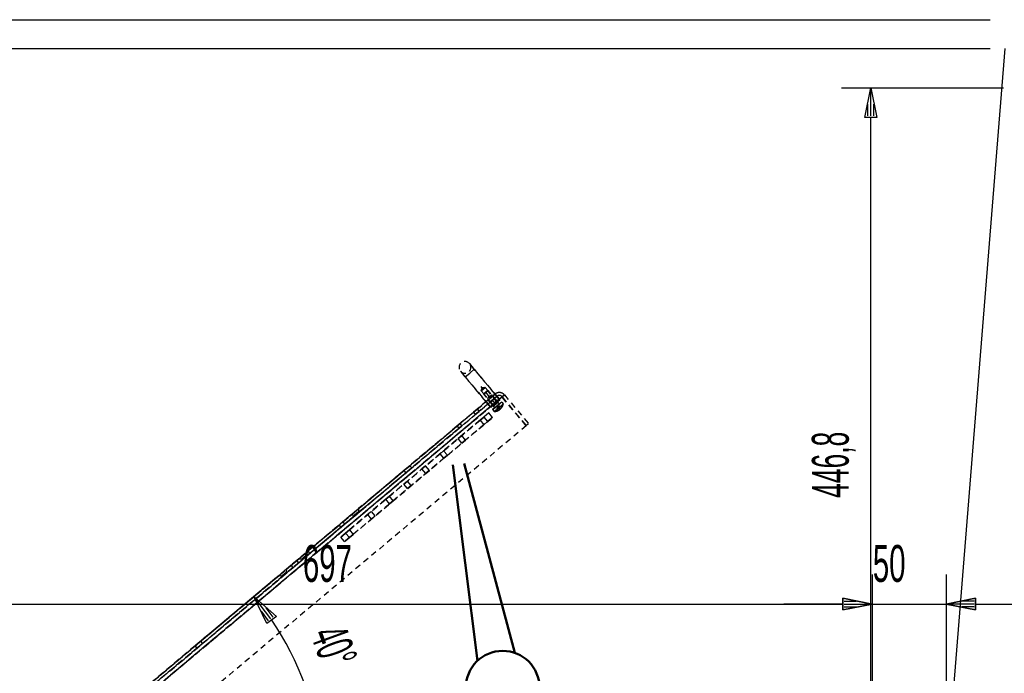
# Model space of a CAD drawing. Extents: x -8441 to -4361, y -3967 to -1117.
# Tile 48 of 149: x -8105 to -7437, y -2157 to -1714. Entities that reach past the tile are written whole.
import ezdxf
from ezdxf.enums import TextEntityAlignment as Align

# ---------------------------------------------------------------- set-up
doc = ezdxf.new("R2010")
doc.units = 0
doc.header["$MEASUREMENT"] = 0
doc.linetypes.add('HIDDEN', pattern=[7, 4, -3])
doc.layers.get('0').update_dxf_attribs({"linetype": 'CONTINUOUS'})
for name, color, linetype in [('DIM49', 4, 'CONTINUOUS'), ('LE_HIDDEN', 7, 'CONTINUOUS'), ('TXT_DIM49', 2, 'CONTINUOUS')]:
    doc.layers.add(name, color=color, linetype=linetype)
doc.layers.add('LE_ALL', color=7, linetype='CONTINUOUS', lineweight=50)

# ---------------------------------------------------------------- blocks, each defined once
blk = doc.blocks.new('_D8', base_point=(-8223.7, -2243.39))
at = {"layer": 'DIM49', "color": 1}
for p, q in [((-7526.7, -2089.9), (-7526.7, -2223.39)), ((-8203.7, -2109.9), (-7546.7, -2109.9)), ((-7546.7, -2113.9), (-7546.7, -2105.9)), ((-7546.7, -2105.9), (-7526.7, -2109.9)), ((-7526.7, -2109.9), (-7546.7, -2113.9)), ((-7545.7, -2107.9), (-7537.7, -2107.9)), ((-7545.7, -2109.9), (-7527.7, -2109.9)), ((-7545.7, -2111.9), (-7537.7, -2111.9))]:
    blk.add_line(p, q, dxfattribs=at)
at = {"layer": 'TXT_DIM49', "width": 0.596}
blk.add_text('697', height=25, rotation=360, dxfattribs=at).set_placement((-7896.21, -2094.9), align=Align.CENTER)
blk = doc.blocks.new('_D9', base_point=(-7526.7, -2233.39))
at = {"layer": 'DIM49', "color": 1}
for p, q in [((-7526.7, -2089.9), (-7526.7, -2223.39)), ((-7476.7, -2089.9), (-7476.7, -2223.39)), ((-7546.7, -2109.9), (-7586.7, -2109.9)), ((-7526.7, -2109.9), (-7546.7, -2105.9)), ((-7546.7, -2105.9), (-7546.7, -2113.9)), ((-7546.7, -2113.9), (-7526.7, -2109.9)), ((-7545.7, -2107.9), (-7537.7, -2107.9)), ((-7545.7, -2109.9), (-7527.7, -2109.9)), ((-7526.7, -2109.9), (-7476.7, -2109.9)), ((-7456.7, -2105.9), (-7476.7, -2109.9)), ((-7476.7, -2109.9), (-7456.7, -2113.9)), ((-7457.7, -2109.9), (-7475.7, -2109.9)), ((-7457.7, -2107.9), (-7465.7, -2107.9)), ((-7456.7, -2113.9), (-7456.7, -2105.9)), ((-7456.7, -2109.9), (-7416.7, -2109.9)), ((-7545.7, -2111.9), (-7537.7, -2111.9)), ((-7457.7, -2111.9), (-7465.7, -2111.9))]:
    blk.add_line(p, q, dxfattribs=at)
at = {"layer": 'TXT_DIM49', "width": 0.596}
blk.add_text('50', height=25, rotation=360, dxfattribs=at).set_placement((-7515.26, -2094.9), align=Align.CENTER)
blk = doc.blocks.new('_D10', base_point=(-7476.7, -2233.39))
at = {"layer": 'DIM49', "color": 1}
for p, q in [((-7476.7, -2089.9), (-7476.7, -2223.39)), ((-7106.7, -2089.9), (-7106.7, -2223.39)), ((-7476.7, -2109.9), (-7456.7, -2105.9)), ((-7456.7, -2113.9), (-7476.7, -2109.9)), ((-7457.7, -2109.9), (-7475.7, -2109.9)), ((-7457.7, -2107.9), (-7465.7, -2107.9)), ((-7456.7, -2105.9), (-7456.7, -2113.9)), ((-7456.7, -2109.9), (-7126.7, -2109.9)), ((-7126.7, -2113.9), (-7126.7, -2105.9)), ((-7126.7, -2105.9), (-7106.7, -2109.9)), ((-7106.7, -2109.9), (-7126.7, -2113.9)), ((-7125.7, -2107.9), (-7117.7, -2107.9)), ((-7125.7, -2109.9), (-7107.7, -2109.9)), ((-7457.7, -2111.9), (-7465.7, -2111.9)), ((-7125.7, -2111.9), (-7117.7, -2111.9))]:
    blk.add_line(p, q, dxfattribs=at)
at = {"layer": 'TXT_DIM49', "width": 0.596}
blk.add_text('370', height=25, rotation=360, dxfattribs=at).set_placement((-7292.02, -2094.9), align=Align.CENTER)
blk = doc.blocks.new('_D12', base_point=(-8211.7, -2233.39))
at = {"layer": 'DIM49', "color": 1}
blk.add_line((-8281.7, -1733.39), (-7446.7, -1733.39), dxfattribs=at)
blk = doc.blocks.new('_D13', base_point=(-7436.7, -1733.39))
at = {"layer": 'DIM49', "color": 1}
for p, q in [((-8281.7, -1713.79), (-7446.7, -1713.79)), ((-8281.7, -1733.39), (-7446.7, -1733.39))]:
    blk.add_line(p, q, dxfattribs=at)
blk = doc.blocks.new('_D23', base_point=(-7427.7, -2206.79))
at = {"layer": 'DIM49', "color": 1}
for p, q in [((-7547.7, -1759.99), (-7437.7, -1759.99)), ((-7531.7, -1779.99), (-7527.7, -1759.99)), ((-7527.7, -1759.99), (-7523.7, -1779.99)), ((-7527.7, -1778.99), (-7527.7, -1760.99)), ((-7529.7, -1778.99), (-7529.7, -1770.99)), ((-7525.7, -1778.99), (-7525.7, -1770.99)), ((-7523.7, -1779.99), (-7531.7, -1779.99)), ((-7527.7, -2186.79), (-7527.7, -1779.99)), ((-7527.7, -2206.79), (-7531.7, -2186.79)), ((-7531.7, -2186.79), (-7523.7, -2186.79)), ((-7529.7, -2187.79), (-7529.7, -2195.79)), ((-7523.7, -2186.79), (-7527.7, -2206.79)), ((-7527.7, -2187.79), (-7527.7, -2205.79)), ((-7525.7, -2187.79), (-7525.7, -2195.79)), ((-7547.7, -2206.79), (-7437.7, -2206.79))]:
    blk.add_line(p, q, dxfattribs=at)
at = {"layer": 'TXT_DIM49', "width": 0.535}
blk.add_text('446,8', height=25, rotation=90, dxfattribs=at).set_placement((-7542.7, -2015.51), align=Align.CENTER)
blk = doc.blocks.new('_D28', base_point=(-8099.28, -2233.39))
at = {"layer": 'DIM49', "color": 1}
for p, q in [((-7930.75, -2091.98), (-7985.92, -2138.27)), ((-7946.07, -2104.84), (-7930.81, -2118.36)), ((-7937.19, -2123.19), (-7946.07, -2104.84)), ((-7934.6, -2119.98), (-7945.47, -2105.63)), ((-7936.2, -2121.19), (-7941.03, -2114.81)), ((-7933.01, -2118.78), (-7937.84, -2112.4)), ((-7930.81, -2118.36), (-7937.19, -2123.19)), ((-7904.28, -2213.62), (-7896.29, -2213.22)), ((-7899.28, -2233.39), (-7904.28, -2213.62)), ((-7902.23, -2214.52), (-7901.83, -2222.51)), ((-7900.23, -2214.42), (-7899.33, -2232.39)), ((-7896.29, -2213.22), (-7899.28, -2233.39)), ((-7898.23, -2214.32), (-7897.83, -2222.31))]:
    blk.add_line(p, q, dxfattribs=at)
blk.add_arc((-8099.28, -2233.39), 200, 5.73195, 34.26805, dxfattribs=at)
at = {"layer": 'TXT_DIM49', "width": 0.518}
blk.add_text('40°', height=25, rotation=289.99427, dxfattribs=at).set_placement((-7903.42, -2142.89), align=Align.CENTER)

msp = doc.modelspace()

# ---------------------------------------------------------------- linework, layer by layer
msp.add_line((-7476.7, -2233.39), (-7436.7, -1733.39))
at = {"layer": 'LE_ALL', "color": 1}
for p, q in [((-7794.54, -2148.47), (-7811.09, -2015.53)), ((-7769.03, -2143.06), (-7803.43, -2014.67))]:
    msp.add_line(p, q, dxfattribs=at)
msp.add_circle((-7777.36, -2166.63), 25, dxfattribs=at)
at = {"layer": 'LE_HIDDEN', "color": 1, "linetype": 'HIDDEN'}
for p, q in [((-7799.89, -1946.92), (-7796.68, -1950.75)), ((-7796.68, -1950.75), (-7799.89, -1946.92)), ((-7806.02, -1952.06), (-7802.8, -1955.89)), ((-7802.8, -1955.89), (-7806.02, -1952.06)), ((-7796.68, -1950.75), (-7802.8, -1955.89)), ((-7802.8, -1955.89), (-7796.68, -1950.75)), ((-7781.74, -1974.77), (-7792, -1962.55)), ((-7781.74, -1974.77), (-7792, -1962.55)), ((-7782.53, -1967.61), (-8094.31, -2229.22)), ((-7777.8, -1969.51), (-8093.26, -2234.21)), ((-8093.03, -2230.75), (-7781.25, -1969.14)), ((-7781.25, -1969.14), (-8093.03, -2230.75)), ((-7791.91, -1965.29), (-7789.32, -1963.11)), ((-7791.91, -1965.29), (-7789.32, -1963.11)), ((-7789.32, -1963.11), (-7791.91, -1965.29)), ((-7789.32, -1963.11), (-7791.91, -1965.29)), ((-7791.91, -1965.29), (-7791.24, -1963.45)), ((-7791.91, -1965.29), (-7791.24, -1963.45)), ((-7787.28, -1965.06), (-7790.34, -1967.63)), ((-7787.28, -1965.06), (-7790.34, -1967.63)), ((-7790.34, -1967.63), (-7787.28, -1965.06)), ((-7790.34, -1967.63), (-7787.28, -1965.06)), ((-7790.34, -1967.63), (-7787.28, -1965.06)), ((-7790.34, -1967.63), (-7787.28, -1965.06)), ((-7783.92, -1975.29), (-7790.34, -1967.63)), ((-7783.92, -1975.29), (-7790.34, -1967.63)), ((-7790.11, -1967.43), (-7787.52, -1965.26)), ((-7790.11, -1967.43), (-7787.52, -1965.26)), ((-7783.68, -1975.09), (-7790.11, -1967.43)), ((-7783.68, -1975.09), (-7790.11, -1967.43)), ((-7783.68, -1975.09), (-7790.11, -1967.43)), ((-7783.68, -1975.09), (-7790.11, -1967.43)), ((-7787.77, -1970.7), (-7784.71, -1968.12)), ((-7787.77, -1970.7), (-7784.71, -1968.12)), ((-7781.09, -1972.92), (-7787.52, -1965.26)), ((-7781.09, -1972.92), (-7787.52, -1965.26)), ((-7787.44, -1970.42), (-7785.04, -1968.4)), ((-7785.04, -1968.4), (-7787.44, -1970.42)), ((-7787.44, -1970.42), (-7785.04, -1968.4)), ((-7785.04, -1968.4), (-7787.44, -1970.42)), ((-7780.85, -1972.72), (-7787.28, -1965.06)), ((-7780.85, -1972.72), (-7787.28, -1965.06)), ((-7787.2, -1971.53), (-7783.99, -1968.83)), ((-7787.2, -1971.53), (-7783.99, -1968.83)), ((-7779.96, -1973.79), (-7784.71, -1968.12)), ((-7779.96, -1973.79), (-7784.71, -1968.12)), ((-7779.96, -1973.79), (-7784.71, -1968.12)), ((-7779.96, -1973.79), (-7784.71, -1968.12)), ((-7782.53, -1967.61), (-7782.31, -1967.87)), ((-7781.25, -1969.14), (-7782.53, -1967.61)), ((-7782.53, -1967.61), (-7782.31, -1967.87)), ((-7782.31, -1967.87), (-7781.68, -1968.62)), ((-7781.68, -1968.62), (-7780.75, -1969.74)), ((-7781.12, -1969.29), (-7781.25, -1969.14)), ((-7780.78, -1969.7), (-7781.12, -1969.29)), ((-7780.25, -1970.32), (-7780.78, -1969.7)), ((-7761.41, -1989.05), (-7777.8, -1969.51)), ((-7777.8, -1969.51), (-7761.41, -1989.05)), ((-8091.42, -2232.67), (-7779.64, -1971.05)), ((-7779.64, -1971.05), (-8091.42, -2232.67)), ((-7779.64, -1971.05), (-8091.42, -2232.67)), ((-7783.02, -1976.36), (-7787.77, -1970.7)), ((-7783.02, -1976.36), (-7787.77, -1970.7)), ((-7783.02, -1976.36), (-7787.77, -1970.7)), ((-7783.02, -1976.36), (-7787.77, -1970.7)), ((-7783.2, -1975.48), (-7787.44, -1970.42)), ((-7783.2, -1975.48), (-7787.44, -1970.42)), ((-7783.2, -1975.48), (-7787.44, -1970.42)), ((-7783.2, -1975.48), (-7787.44, -1970.42)), ((-7783.2, -1975.48), (-7787.44, -1970.42)), ((-7783.2, -1975.48), (-7787.44, -1970.42)), ((-7785.92, -1973.06), (-7787.2, -1971.53)), ((-7785.92, -1973.06), (-7787.2, -1971.53)), ((-7782.7, -1970.36), (-7785.92, -1973.06)), ((-7782.7, -1970.36), (-7785.92, -1973.06)), ((-7785.45, -1976.58), (-7779.32, -1971.43)), ((-7779.32, -1971.43), (-7785.45, -1976.58)), ((-7779.32, -1971.43), (-7785.45, -1976.58)), ((-7782.38, -1974.01), (-7784.68, -1975.93)), ((-7782.38, -1974.01), (-7784.68, -1975.93)), ((-7784.16, -1978.11), (-7778.03, -1972.97)), ((-7778.03, -1972.97), (-7784.16, -1978.11)), ((-7784.16, -1978.11), (-7778.03, -1972.97)), ((-7778.03, -1972.97), (-7784.16, -1978.11)), ((-7780.85, -1972.72), (-7783.92, -1975.29)), ((-7780.85, -1972.72), (-7783.92, -1975.29)), ((-7780.8, -1973.46), (-7783.2, -1975.48)), ((-7783.2, -1975.48), (-7780.8, -1973.46)), ((-7780.8, -1973.46), (-7783.2, -1975.48)), ((-7780.8, -1973.46), (-7783.2, -1975.48)), ((-7783.2, -1975.48), (-7780.8, -1973.46)), ((-7780.8, -1973.46), (-7783.2, -1975.48)), ((-7783.02, -1976.36), (-7783.2, -1975.48)), ((-7783.02, -1976.36), (-7783.2, -1975.48)), ((-7783.02, -1976.36), (-7783.2, -1975.48)), ((-7783.02, -1976.36), (-7783.2, -1975.48)), ((-7783.02, -1976.36), (-7783.2, -1975.48)), ((-7783.02, -1976.36), (-7783.2, -1975.48)), ((-7783.06, -1979.43), (-7776.93, -1974.29)), ((-7776.93, -1974.29), (-7783.06, -1979.43)), ((-7783.06, -1979.43), (-7776.93, -1974.29)), ((-7776.93, -1974.29), (-7783.06, -1979.43)), ((-7783.02, -1976.36), (-7782.63, -1976.82)), ((-7783.02, -1976.36), (-7782.63, -1976.82)), ((-7782.63, -1976.82), (-7779.57, -1974.25)), ((-7779.57, -1974.25), (-7782.63, -1976.82)), ((-7782.63, -1976.82), (-7779.57, -1974.25)), ((-7779.57, -1974.25), (-7782.63, -1976.82)), ((-7781.12, -1977.3), (-7780.63, -1976.09)), ((-7781.12, -1977.3), (-7780.63, -1976.09)), ((-7779.96, -1973.79), (-7780.8, -1973.46)), ((-7779.96, -1973.79), (-7780.8, -1973.46)), ((-7779.96, -1973.79), (-7780.8, -1973.46)), ((-7779.96, -1973.79), (-7780.8, -1973.46)), ((-7780.75, -1969.74), (-7779.64, -1971.05)), ((-7780.75, -1969.74), (-7779.64, -1971.05)), ((-7779.36, -1975.83), (-7780.63, -1976.09)), ((-7779.36, -1975.83), (-7780.63, -1976.09)), ((-7779.96, -1976.32), (-7780.52, -1976.8)), ((-7780.52, -1976.8), (-7779.96, -1976.32)), ((-7779.96, -1976.32), (-7780.52, -1976.8)), ((-7780.52, -1976.8), (-7779.96, -1976.32)), ((-7779.96, -1976.32), (-7780.17, -1976.07)), ((-7780.17, -1976.07), (-7779.96, -1976.32)), ((-7779.96, -1976.32), (-7780.17, -1976.07)), ((-7780.17, -1976.07), (-7779.96, -1976.32)), ((-7779.96, -1973.79), (-7779.57, -1974.25)), ((-7779.96, -1973.79), (-7779.57, -1974.25)), ((-7779.28, -1977.13), (-7779.96, -1976.32)), ((-7779.96, -1976.32), (-7779.28, -1977.13)), ((-7779.28, -1977.13), (-7779.96, -1976.32)), ((-7779.96, -1976.32), (-7779.28, -1977.13)), ((-7779.36, -1975.83), (-7779.41, -1975.86)), ((-7779.41, -1975.86), (-7779.36, -1975.83)), ((-7779.36, -1975.83), (-7779.41, -1975.86)), ((-7779.41, -1975.86), (-7779.36, -1975.83)), ((-7778.29, -1976.29), (-7779.36, -1975.83)), ((-7778.29, -1976.29), (-7779.36, -1975.83)), ((-7777.69, -1976.22), (-7778.33, -1976.32)), ((-7778.33, -1976.32), (-7777.69, -1976.22)), ((-7777.69, -1976.22), (-7778.33, -1976.32)), ((-7778.33, -1976.32), (-7777.69, -1976.22)), ((-7778.29, -1976.29), (-7778.33, -1976.32)), ((-7778.33, -1976.32), (-7778.29, -1976.29)), ((-7778.29, -1976.29), (-7778.33, -1976.32)), ((-7778.33, -1976.32), (-7778.29, -1976.29)), ((-7777.67, -1976.2), (-7778.29, -1976.29)), ((-7777.67, -1976.2), (-7778.29, -1976.29)), ((-7778.03, -1972.97), (-7776.93, -1974.29)), ((-7778.03, -1972.97), (-7776.93, -1974.29)), ((-7777.69, -1976.22), (-7777.67, -1976.2)), ((-7777.67, -1976.2), (-7777.69, -1976.22)), ((-7777.69, -1976.22), (-7777.67, -1976.2)), ((-7777.67, -1976.2), (-7777.69, -1976.22)), ((-7786.84, -1980.36), (-7887.2, -2064.56)), ((-7887.2, -2064.56), (-7786.84, -1980.36)), ((-7786.84, -1980.36), (-7887.2, -2064.56)), ((-7887.2, -2064.56), (-7786.84, -1980.36)), ((-7797.2, -1979.92), (-7794.67, -1977.8)), ((-7797.2, -1979.92), (-7794.67, -1977.8)), ((-7793.39, -1979.33), (-7795.92, -1981.45)), ((-7793.39, -1979.33), (-7795.92, -1981.45)), ((-7794.67, -1977.8), (-7793.39, -1979.33)), ((-7794.67, -1977.8), (-7793.39, -1979.33)), ((-7784.27, -1983.42), (-7786.84, -1980.36)), ((-7784.27, -1983.42), (-7786.84, -1980.36)), ((-7784.27, -1983.42), (-7786.84, -1980.36)), ((-7784.27, -1983.42), (-7786.84, -1980.36)), ((-7784.16, -1978.11), (-7783.06, -1979.43)), ((-7784.16, -1978.11), (-7783.06, -1979.43)), ((-7781.07, -1977.26), (-7781.12, -1977.3)), ((-7781.12, -1977.3), (-7781.07, -1977.26)), ((-7781.07, -1977.26), (-7781.12, -1977.3)), ((-7781.12, -1977.3), (-7781.07, -1977.26)), ((-7780.84, -1978.43), (-7781.12, -1977.3)), ((-7780.84, -1978.43), (-7781.12, -1977.3)), ((-7781.04, -1979.03), (-7780.84, -1978.43)), ((-7781.04, -1979.03), (-7780.84, -1978.43)), ((-7781.04, -1979.03), (-7781.01, -1979.01)), ((-7781.01, -1979.01), (-7781.04, -1979.03)), ((-7781.04, -1979.03), (-7781.01, -1979.01)), ((-7781.01, -1979.01), (-7781.04, -1979.03)), ((-7780.81, -1978.4), (-7781.01, -1979.01)), ((-7781.01, -1979.01), (-7780.81, -1978.4)), ((-7780.81, -1978.4), (-7781.01, -1979.01)), ((-7781.01, -1979.01), (-7780.81, -1978.4)), ((-7780.81, -1978.4), (-7780.84, -1978.43)), ((-7780.84, -1978.43), (-7780.81, -1978.4)), ((-7780.81, -1978.4), (-7780.84, -1978.43)), ((-7780.84, -1978.43), (-7780.81, -1978.4)), ((-7779.4, -1978.13), (-7780.74, -1976.55)), ((-7779.4, -1978.13), (-7780.74, -1976.55)), ((-7779.85, -1977.6), (-7780.52, -1976.8)), ((-7779.85, -1977.6), (-7780.52, -1976.8)), ((-7779.28, -1977.13), (-7779.85, -1977.6)), ((-7779.85, -1977.6), (-7779.28, -1977.13)), ((-7779.28, -1977.13), (-7779.85, -1977.6)), ((-7779.85, -1977.6), (-7779.28, -1977.13)), ((-7779.64, -1977.86), (-7779.85, -1977.6)), ((-7779.85, -1977.6), (-7779.64, -1977.86)), ((-7779.64, -1977.86), (-7779.85, -1977.6)), ((-7779.85, -1977.6), (-7779.64, -1977.86)), ((-7779.64, -1977.86), (-7779.07, -1977.38)), ((-7779.07, -1977.38), (-7779.64, -1977.86)), ((-7779.64, -1977.86), (-7779.07, -1977.38)), ((-7779.07, -1977.38), (-7779.64, -1977.86)), ((-7779.4, -1978.13), (-7779.64, -1977.86)), ((-7779.64, -1977.86), (-7779.4, -1978.13)), ((-7779.4, -1978.13), (-7779.64, -1977.86)), ((-7779.64, -1977.86), (-7779.4, -1978.13)), ((-7779.28, -1977.13), (-7779.07, -1977.38)), ((-7779.07, -1977.38), (-7779.28, -1977.13)), ((-7779.28, -1977.13), (-7779.07, -1977.38)), ((-7779.07, -1977.38), (-7779.28, -1977.13)), ((-7779.07, -1977.38), (-7778.84, -1977.66)), ((-7778.84, -1977.66), (-7779.07, -1977.38)), ((-7779.07, -1977.38), (-7778.84, -1977.66)), ((-7778.84, -1977.66), (-7779.07, -1977.38)), ((-7884.62, -2067.63), (-7784.27, -1983.42)), ((-7884.62, -2067.63), (-7784.27, -1983.42)), ((-7806.28, -1987.53), (-7808.26, -1989.2)), ((-7806.97, -1990.73), (-7804.99, -1989.07)), ((-7804.99, -1989.07), (-7806.28, -1987.53)), ((-7804.99, -1989.07), (-7806.28, -1987.53)), ((-7792.7, -1985.28), (-7790.18, -1983.16)), ((-7792.7, -1985.28), (-7790.18, -1983.16)), ((-7790.18, -1983.16), (-7787.61, -1986.22)), ((-7790.18, -1983.16), (-7787.61, -1986.22)), ((-7787.61, -1986.22), (-7790.13, -1988.34)), ((-7787.61, -1986.22), (-7790.13, -1988.34)), ((-7807.6, -1997.78), (-7805.15, -1995.72)), ((-7807.6, -1997.78), (-7805.15, -1995.72)), ((-7805.03, -2000.84), (-7807.6, -1997.78)), ((-7805.03, -2000.84), (-7807.6, -1997.78)), ((-7802.58, -1998.79), (-7805.03, -2000.84)), ((-7802.58, -1998.79), (-7805.03, -2000.84)), ((-7819.86, -2008.06), (-7817.41, -2006.01)), ((-7819.86, -2008.06), (-7817.41, -2006.01)), ((-7817.29, -2011.13), (-7819.86, -2008.06)), ((-7817.29, -2011.13), (-7819.86, -2008.06)), ((-7814.84, -2009.07), (-7817.29, -2011.13)), ((-7814.84, -2009.07), (-7817.29, -2011.13)), ((-7844.2, -2019.35), (-7840.37, -2016.14)), ((-7840.37, -2016.14), (-7844.2, -2019.35)), ((-7839.08, -2017.67), (-7840.37, -2016.14)), ((-7839.08, -2017.67), (-7840.37, -2016.14)), ((-7832.12, -2018.35), (-7829.67, -2016.29)), ((-7832.12, -2018.35), (-7829.67, -2016.29)), ((-7842.91, -2020.88), (-7904.2, -2072.31)), ((-7842.91, -2020.88), (-7844.2, -2019.35)), ((-7839.08, -2017.67), (-7842.91, -2020.88)), ((-7842.91, -2020.88), (-7839.08, -2017.67)), ((-7829.55, -2021.41), (-7832.12, -2018.35)), ((-7829.55, -2021.41), (-7832.12, -2018.35)), ((-7827.09, -2019.35), (-7829.55, -2021.41)), ((-7827.09, -2019.35), (-7829.55, -2021.41)), ((-7844.37, -2028.63), (-7841.92, -2026.58)), ((-7844.37, -2028.63), (-7841.92, -2026.58)), ((-7841.8, -2031.7), (-7844.37, -2028.63)), ((-7841.8, -2031.7), (-7844.37, -2028.63)), ((-7839.35, -2029.64), (-7841.8, -2031.7)), ((-7839.35, -2029.64), (-7841.8, -2031.7)), ((-7856.63, -2038.92), (-7854.18, -2036.86)), ((-7856.63, -2038.92), (-7854.18, -2036.86)), ((-7854.06, -2041.98), (-7856.63, -2038.92)), ((-7854.06, -2041.98), (-7856.63, -2038.92)), ((-7851.61, -2039.92), (-7854.06, -2041.98)), ((-7851.61, -2039.92), (-7854.06, -2041.98)), ((-7880.01, -2049.4), (-7875.03, -2045.22)), ((-7875.03, -2045.22), (-7880.01, -2049.4)), ((-7880.01, -2049.4), (-7877.9, -2049.59)), ((-7877.9, -2049.59), (-7875.22, -2047.34)), ((-7875.22, -2047.34), (-7877.9, -2049.59)), ((-7877.58, -2049.97), (-7877.9, -2049.59)), ((-7874.9, -2047.72), (-7877.58, -2049.97)), ((-7875.03, -2045.22), (-7875.22, -2047.34)), ((-7868.89, -2049.2), (-7866.44, -2047.14)), ((-7868.89, -2049.2), (-7866.44, -2047.14)), ((-7866.32, -2052.27), (-7868.89, -2049.2)), ((-7866.32, -2052.27), (-7868.89, -2049.2)), ((-7888.36, -2056.41), (-7885.83, -2054.29)), ((-7888.36, -2056.41), (-7885.83, -2054.29)), ((-7884.55, -2055.82), (-7887.07, -2057.94)), ((-7884.55, -2055.82), (-7887.07, -2057.94)), ((-7885.83, -2054.29), (-7884.55, -2055.82)), ((-7885.83, -2054.29), (-7884.55, -2055.82)), ((-7863.86, -2050.21), (-7866.32, -2052.27)), ((-7863.86, -2050.21), (-7866.32, -2052.27)), ((-7883.86, -2061.77), (-7881.34, -2059.65)), ((-7883.86, -2061.77), (-7881.34, -2059.65)), ((-7881.34, -2059.65), (-7878.76, -2062.71)), ((-7881.34, -2059.65), (-7878.76, -2062.71)), ((-7878.76, -2062.71), (-7881.29, -2064.83)), ((-7878.76, -2062.71), (-7881.29, -2064.83)), ((-7884.62, -2067.63), (-7887.2, -2064.56)), ((-7884.62, -2067.63), (-7887.2, -2064.56)), ((-7915.63, -2079.29), (-7910.65, -2075.11)), ((-7915.63, -2079.29), (-7910.65, -2075.11)), ((-7910.65, -2075.11), (-7915.63, -2079.29)), ((-7910.65, -2075.11), (-7915.63, -2079.29)), ((-7910.65, -2075.11), (-7910.84, -2077.23)), ((-7910.65, -2075.11), (-7910.84, -2077.23)), ((-7909.31, -2073.99), (-7905.48, -2070.77)), ((-7905.48, -2070.77), (-7909.31, -2073.99)), ((-7908.03, -2075.52), (-7909.31, -2073.99)), ((-7908.03, -2075.52), (-7909.31, -2073.99)), ((-7904.2, -2072.31), (-7908.03, -2075.52)), ((-7915.69, -2081.95), (-7919.52, -2085.16)), ((-7915.69, -2081.95), (-7916.97, -2080.42)), ((-7915.63, -2079.29), (-7913.52, -2079.48)), ((-7915.63, -2079.29), (-7913.52, -2079.48)), ((-7913.52, -2079.48), (-7910.84, -2077.23)), ((-7913.52, -2079.48), (-7910.84, -2077.23)), ((-7910.84, -2077.23), (-7913.52, -2079.48)), ((-7913.2, -2079.86), (-7913.52, -2079.48)), ((-7913.2, -2079.86), (-7913.52, -2079.48)), ((-7910.52, -2077.61), (-7913.2, -2079.86)), ((-7910.52, -2077.61), (-7913.2, -2079.86)), ((-7980.8, -2136.59), (-7919.52, -2085.16)), ((-7929.04, -2090.54), (-7924.06, -2086.36)), ((-7924.06, -2086.36), (-7929.04, -2090.54)), ((-7926.92, -2090.73), (-7924.24, -2088.48)), ((-7924.24, -2088.48), (-7926.92, -2090.73)), ((-7923.92, -2088.86), (-7926.6, -2091.11)), ((-7924.06, -2086.36), (-7924.24, -2088.48)), ((-7919.52, -2085.16), (-7920.8, -2083.63)), ((-7929.04, -2090.54), (-7926.92, -2090.73)), ((-7926.6, -2091.11), (-7926.92, -2090.73)), ((-7985.92, -2138.27), (-7982.09, -2135.05)), ((-7982.09, -2135.05), (-7985.92, -2138.27)), ((-7980.8, -2136.59), (-7984.63, -2139.8)), ((-7984.63, -2139.8), (-7980.8, -2136.59)), ((-7980.8, -2136.59), (-7982.09, -2135.05)), ((-7984.63, -2139.8), (-7985.92, -2138.27)), ((-7984.63, -2139.8), (-7985.92, -2138.27))]:
    msp.add_line(p, q, dxfattribs=at)
for points in [[(-7806.02, -1952.06, -1), (-7799.89, -1946.92, -1), (-7806.02, -1952.06)], [(-7782.53, -1967.61, -0.098491), (-7780.99, -1966.76, -0.098491), (-7779.25, -1966.57, -0.098491), (-7777.56, -1967.06, -0.098491), (-7776.19, -1968.16), (-7777.72, -1969.45, 0.098491), (-7778.48, -1968.84, 0.098491), (-7779.42, -1968.56, 0.098491), (-7780.39, -1968.67, 0.098491), (-7781.25, -1969.14), (-7782.53, -1967.61, -0.098491), (-7780.99, -1966.76, -0.098491), (-7779.25, -1966.57, -0.098491), (-7777.56, -1967.06, -0.098491), (-7776.19, -1968.16), (-7777.72, -1969.45, 0.098491), (-7778.48, -1968.84)], [(-7779.42, -1968.56, 0.098491), (-7780.39, -1968.67, 0.098491), (-7781.25, -1969.14), (-7782.53, -1967.61)]]:
    msp.add_lwpolyline(points, format="xyb", dxfattribs=at)
for points in [[(-7802.8, -1955.89), (-7796.68, -1950.75), (-7802.8, -1955.89)], [(-7785.45, -1976.58), (-7788.66, -1972.75), (-7802.8, -1955.89)], [(-7802.8, -1955.89), (-7788.66, -1972.75), (-7785.45, -1976.58), (-7779.32, -1971.43)], [(-7779.32, -1971.43), (-7779.64, -1971.05), (-7779.64, -1971.05), (-7779.64, -1971.05), (-7781.25, -1969.14), (-7781.25, -1969.14), (-7782.53, -1967.61), (-7782.53, -1967.61), (-7796.68, -1950.75)], [(-7796.68, -1950.75), (-7782.53, -1967.61), (-7782.53, -1967.61), (-7781.25, -1969.14), (-7781.25, -1969.14), (-7779.64, -1971.05), (-7779.64, -1971.05), (-7779.64, -1971.05), (-7779.32, -1971.43)], [(-8094.31, -2229.22), (-7782.53, -1967.61), (-7781.25, -1969.14)], [(-7781.25, -1969.14), (-7782.53, -1967.61), (-8094.31, -2229.22), (-8093.03, -2230.75), (-7781.25, -1969.14)], [(-7781.25, -1969.14), (-8093.03, -2230.75), (-8094.31, -2229.22)], [(-8093.26, -2234.21), (-7777.8, -1969.51), (-7761.41, -1989.05)], [(-8093.26, -2234.21), (-8092.29, -2233.4), (-7785.77, -1976.2), (-7779.64, -1971.05), (-7777.8, -1969.51)], [(-7761.41, -1989.05), (-7777.8, -1969.51), (-8092.29, -2233.4), (-8093.26, -2234.21), (-8076.87, -2253.75)], [(-8034.75, -2179.25), (-7985.92, -2138.27), (-7985.92, -2138.27), (-7929.04, -2090.54), (-7929.04, -2090.54), (-7924.06, -2086.36), (-7924.06, -2086.36), (-7916.97, -2080.42), (-7916.97, -2080.42), (-7915.63, -2079.29), (-7915.63, -2079.29), (-7910.65, -2075.11), (-7910.65, -2075.11), (-7909.31, -2073.99), (-7909.31, -2073.99), (-7888.36, -2056.41), (-7888.36, -2056.41), (-7888.36, -2056.41), (-7888.36, -2056.41), (-7885.83, -2054.29), (-7885.83, -2054.29), (-7885.83, -2054.29), (-7885.83, -2054.29), (-7880.01, -2049.4), (-7880.01, -2049.4), (-7875.03, -2045.22), (-7875.03, -2045.22), (-7840.37, -2016.14), (-7840.37, -2016.14), (-7797.2, -1979.92), (-7797.2, -1979.92), (-7794.67, -1977.8), (-7794.67, -1977.8), (-7788.66, -1972.75), (-7782.53, -1967.61)], [(-7787.52, -1965.26), (-7790.11, -1967.43), (-7791.91, -1965.29)], [(-7787.52, -1965.26), (-7790.11, -1967.43), (-7791.91, -1965.29)], [(-7787.52, -1965.26), (-7789.32, -1963.11), (-7791.24, -1963.45)], [(-7787.52, -1965.26), (-7789.32, -1963.11), (-7791.24, -1963.45)], [(-7780.85, -1972.72), (-7787.28, -1965.06), (-7790.34, -1967.63)], [(-7783.92, -1975.29), (-7790.34, -1967.63), (-7787.28, -1965.06)], [(-7780.85, -1972.72), (-7787.28, -1965.06), (-7790.34, -1967.63)], [(-7783.92, -1975.29), (-7790.34, -1967.63), (-7787.28, -1965.06)], [(-7780.85, -1972.72), (-7783.92, -1975.29), (-7790.34, -1967.63)], [(-7780.85, -1972.72), (-7783.92, -1975.29), (-7790.34, -1967.63)], [(-7783.68, -1975.09), (-7781.09, -1972.92), (-7787.52, -1965.26), (-7790.11, -1967.43)], [(-7787.52, -1965.26), (-7790.11, -1967.43), (-7787.52, -1965.26)], [(-7783.68, -1975.09), (-7781.09, -1972.92), (-7787.52, -1965.26), (-7790.11, -1967.43)], [(-7787.52, -1965.26), (-7790.11, -1967.43), (-7787.52, -1965.26)], [(-7784.71, -1968.12), (-7787.77, -1970.7), (-7784.71, -1968.12)], [(-7784.71, -1968.12), (-7787.77, -1970.7), (-7784.71, -1968.12)], [(-7780.8, -1973.46), (-7785.04, -1968.4), (-7787.44, -1970.42)], [(-7779.96, -1973.79), (-7780.8, -1973.46), (-7785.04, -1968.4), (-7787.44, -1970.42), (-7785.04, -1968.4)], [(-7780.8, -1973.46), (-7785.04, -1968.4), (-7787.44, -1970.42)], [(-7779.96, -1973.79), (-7780.8, -1973.46), (-7785.04, -1968.4), (-7787.44, -1970.42), (-7785.04, -1968.4)], [(-7783.92, -1975.29), (-7780.85, -1972.72), (-7787.28, -1965.06)], [(-7783.92, -1975.29), (-7780.85, -1972.72), (-7787.28, -1965.06)], [(-7785.92, -1973.06), (-7782.7, -1970.36), (-7783.99, -1968.83), (-7787.2, -1971.53)], [(-7785.92, -1973.06), (-7782.7, -1970.36), (-7783.99, -1968.83), (-7787.2, -1971.53)], [(-7783.2, -1975.48), (-7780.8, -1973.46), (-7785.04, -1968.4)], [(-7783.2, -1975.48), (-7780.8, -1973.46), (-7785.04, -1968.4)], [(-7779.64, -1971.05), (-7780.25, -1970.32), (-7780.78, -1969.7), (-7781.12, -1969.29), (-7781.25, -1969.14), (-7782.53, -1967.61)], [(-7782.31, -1967.87), (-7781.68, -1968.62), (-7780.75, -1969.74)], [(-7759.8, -1987.7), (-7761.33, -1988.98), (-7777.72, -1969.45), (-7776.19, -1968.16), (-7759.8, -1987.7)], [(-7777.72, -1969.45), (-7776.19, -1968.16), (-7759.8, -1987.7), (-7761.33, -1988.98), (-7777.72, -1969.45)], [(-8091.42, -2232.67), (-7785.77, -1976.2), (-7779.64, -1971.05), (-7780.25, -1970.32)], [(-7783.92, -1975.29), (-7780.85, -1972.72), (-7783.92, -1975.29)], [(-7783.92, -1975.29), (-7780.85, -1972.72), (-7783.92, -1975.29)], [(-7781.09, -1972.92), (-7783.68, -1975.09), (-7781.09, -1972.92)], [(-7781.09, -1972.92), (-7783.68, -1975.09), (-7781.09, -1972.92)], [(-7782.38, -1974.01), (-7782.38, -1974.01), (-7782.38, -1974.01), (-7780.09, -1972.08)], [(-7782.38, -1974.01), (-7782.38, -1974.01), (-7782.38, -1974.01), (-7780.09, -1972.08)], [(-7778.84, -1977.66), (-7780.17, -1976.07), (-7780.06, -1976.04), (-7779.93, -1976), (-7779.75, -1975.95), (-7779.5, -1975.89), (-7779.41, -1975.86), (-7778.9, -1976.08), (-7778.33, -1976.32)], [(-7778.33, -1976.32), (-7778.9, -1976.08), (-7779.41, -1975.86), (-7779.64, -1975.92), (-7779.81, -1975.96), (-7779.96, -1976), (-7780.07, -1976.04), (-7780.17, -1976.07), (-7778.84, -1977.66)], [(-7778.84, -1977.66), (-7780.17, -1976.07), (-7780.06, -1976.04), (-7779.93, -1976), (-7779.75, -1975.95), (-7779.5, -1975.89), (-7779.41, -1975.86), (-7778.9, -1976.08), (-7778.33, -1976.32)], [(-7778.33, -1976.32), (-7778.9, -1976.08), (-7779.41, -1975.86), (-7779.64, -1975.92), (-7779.81, -1975.96), (-7779.96, -1976), (-7780.07, -1976.04), (-7780.17, -1976.07), (-7778.84, -1977.66)], [(-7794.67, -1977.8), (-7797.2, -1979.92), (-7795.92, -1981.45), (-7793.39, -1979.33)], [(-7794.67, -1977.8), (-7797.2, -1979.92), (-7795.92, -1981.45), (-7793.39, -1979.33)], [(-7780.81, -1978.4), (-7780.95, -1977.8), (-7781.07, -1977.26), (-7780.98, -1977.05), (-7780.9, -1976.88), (-7780.84, -1976.74), (-7780.78, -1976.63), (-7780.74, -1976.55), (-7779.4, -1978.13)], [(-7780.52, -1976.8), (-7780.74, -1976.55), (-7780.79, -1976.64), (-7780.85, -1976.77), (-7780.93, -1976.94), (-7781.03, -1977.17), (-7781.07, -1977.26)], [(-7780.81, -1978.4), (-7780.95, -1977.8), (-7781.07, -1977.26), (-7780.98, -1977.05), (-7780.9, -1976.88), (-7780.84, -1976.74), (-7780.78, -1976.63), (-7780.74, -1976.55), (-7779.4, -1978.13)], [(-7780.52, -1976.8), (-7780.74, -1976.55), (-7780.79, -1976.64), (-7780.85, -1976.77), (-7780.93, -1976.94), (-7781.03, -1977.17), (-7781.07, -1977.26)], [(-7781.07, -1977.26), (-7780.95, -1977.8), (-7780.81, -1978.4)], [(-7781.07, -1977.26), (-7780.95, -1977.8), (-7780.81, -1978.4)], [(-7780.74, -1976.55), (-7780.52, -1976.8), (-7779.85, -1977.6)], [(-7780.74, -1976.55), (-7780.52, -1976.8), (-7779.85, -1977.6)], [(-7761.41, -1989.05), (-8076.87, -2253.75), (-8093.26, -2234.21)], [(-7804.99, -1989.07), (-7806.97, -1990.73), (-8067.3, -2209.17), (-8068.58, -2207.63), (-7808.26, -1989.2)], [(-8067.3, -2209.17), (-7806.97, -1990.73), (-7808.26, -1989.2), (-7840.37, -2016.14), (-7840.37, -2016.14), (-7875.03, -2045.22), (-7875.03, -2045.22), (-7880.01, -2049.4), (-7880.01, -2049.4), (-7885.83, -2054.29), (-7885.83, -2054.29), (-7888.36, -2056.41), (-7888.36, -2056.41), (-7909.31, -2073.99), (-7909.31, -2073.99), (-7910.65, -2075.11), (-7910.65, -2075.11), (-7915.63, -2079.29), (-7915.63, -2079.29), (-7916.97, -2080.42), (-7916.97, -2080.42), (-7924.06, -2086.36), (-7924.06, -2086.36), (-7929.04, -2090.54), (-7929.04, -2090.54), (-7985.92, -2138.27), (-7985.92, -2138.27), (-8034.75, -2179.25)], [(-7784.27, -1983.42), (-7884.62, -2067.63), (-7887.2, -2064.56)], [(-7784.27, -1983.42), (-7884.62, -2067.63), (-7887.2, -2064.56)], [(-7806.97, -1990.73), (-7808.26, -1989.2), (-7806.28, -1987.53)], [(-7790.18, -1983.16), (-7792.7, -1985.28), (-7790.13, -1988.34), (-7787.61, -1986.22)], [(-7790.18, -1983.16), (-7792.7, -1985.28), (-7790.13, -1988.34), (-7787.61, -1986.22)], [(-7805.03, -2000.84), (-7802.58, -1998.79), (-7805.15, -1995.72), (-7807.6, -1997.78)], [(-7805.03, -2000.84), (-7802.58, -1998.79), (-7805.15, -1995.72), (-7807.6, -1997.78)], [(-7817.29, -2011.13), (-7814.84, -2009.07), (-7817.41, -2006.01), (-7819.86, -2008.06)], [(-7817.29, -2011.13), (-7814.84, -2009.07), (-7817.41, -2006.01), (-7819.86, -2008.06)], [(-7829.55, -2021.41), (-7827.09, -2019.35), (-7829.67, -2016.29), (-7832.12, -2018.35)], [(-7829.55, -2021.41), (-7827.09, -2019.35), (-7829.67, -2016.29), (-7832.12, -2018.35)], [(-7904.2, -2072.31), (-7905.48, -2070.77), (-7844.2, -2019.35)], [(-7904.2, -2072.31), (-7842.91, -2020.88), (-7844.2, -2019.35), (-7885.83, -2054.29), (-7885.83, -2054.29), (-7888.36, -2056.41), (-7888.36, -2056.41), (-7905.48, -2070.77)], [(-7841.8, -2031.7), (-7839.35, -2029.64), (-7841.92, -2026.58), (-7844.37, -2028.63)], [(-7841.8, -2031.7), (-7839.35, -2029.64), (-7841.92, -2026.58), (-7844.37, -2028.63)], [(-7854.06, -2041.98), (-7851.61, -2039.92), (-7854.18, -2036.86), (-7856.63, -2038.92)], [(-7854.06, -2041.98), (-7851.61, -2039.92), (-7854.18, -2036.86), (-7856.63, -2038.92)], [(-7877.58, -2049.97), (-7874.9, -2047.72), (-7875.22, -2047.34)], [(-7866.32, -2052.27), (-7863.86, -2050.21), (-7866.44, -2047.14), (-7868.89, -2049.2)], [(-7866.32, -2052.27), (-7863.86, -2050.21), (-7866.44, -2047.14), (-7868.89, -2049.2)], [(-7885.83, -2054.29), (-7888.36, -2056.41), (-7887.07, -2057.94), (-7884.55, -2055.82)], [(-7885.83, -2054.29), (-7888.36, -2056.41), (-7887.07, -2057.94), (-7884.55, -2055.82)], [(-7881.34, -2059.65), (-7883.86, -2061.77), (-7881.29, -2064.83), (-7878.76, -2062.71)], [(-7881.34, -2059.65), (-7883.86, -2061.77), (-7881.29, -2064.83), (-7878.76, -2062.71)], [(-7908.03, -2075.52), (-7904.2, -2072.31), (-7905.48, -2070.77)], [(-7919.52, -2085.16), (-7980.8, -2136.59), (-7982.09, -2135.05), (-7920.8, -2083.63), (-7916.97, -2080.42)], [(-7919.52, -2085.16), (-7915.69, -2081.95), (-7916.97, -2080.42), (-7920.8, -2083.63)], [(-7913.2, -2079.86), (-7910.52, -2077.61), (-7910.84, -2077.23), (-7913.52, -2079.48)], [(-7913.2, -2079.86), (-7910.52, -2077.61), (-7910.84, -2077.23)], [(-7919.52, -2085.16), (-7920.8, -2083.63), (-7982.09, -2135.05)], [(-7926.6, -2091.11), (-7923.92, -2088.86), (-7924.24, -2088.48)]]:
    msp.add_lwpolyline(points, dxfattribs=at)
for start, end in [(-30.21683, -12.02013), (-30.21683, -12.02013), (-87.97987, -69.78317), (-87.97987, -69.78317)]:
    msp.add_arc((-7783.28, -1972.93), 6.5, start, end, dxfattribs=at)
for centre, major_axis, start_param, end_param in [((-7802.95, -1949.49), (4, 0), 0.698125, 3.839717), ((-7802.95, -1949.49), (4, 0), 3.839726, 6.981319), ((-7779.64, -1971.05), (0, -2.5), 2.661619, 3.054319), ((-7783.28, -1972.93), (0, -6.49), 0.755178, 1.03887), ((-7783.28, -1972.93), (6.49, 0), 5.467558, 5.75125), ((-7783.28, -1972.93), (6.49, 0), 5.467567, 5.751258), ((-7783.28, -1972.93), (6.49, 0), 5.467572, 5.751263), ((-7783.28, -1972.93), (6.49, 0), 5.069783, 5.353474), ((-7783.28, -1972.93), (6.49, 0), 5.069783, 5.353474), ((-7783.28, -1972.93), (6.49, 0), 5.069783, 5.353474), ((-7783.28, -1972.93), (6.49, 0), 5.069783, 5.353474)]:
    msp.add_ellipse(centre, major_axis=major_axis, ratio=1, start_param=start_param, end_param=end_param, dxfattribs=at)

# ---------------------------------------------------------------- block references
at = {"layer": 'DIM49'}
for name, p in [('_D13', (-7436.7, -1733.39)), ('_D12', (-8211.7, -2233.39)), ('_D23', (-7427.7, -2206.79)), ('_D8', (-8223.7, -2243.39)), ('_D9', (-7526.7, -2233.39)), ('_D10', (-7476.7, -2233.39)), ('_D28', (-8099.28, -2233.39))]:
    msp.add_blockref(name, p, dxfattribs=at)

doc.saveas('drawing.dxf')
